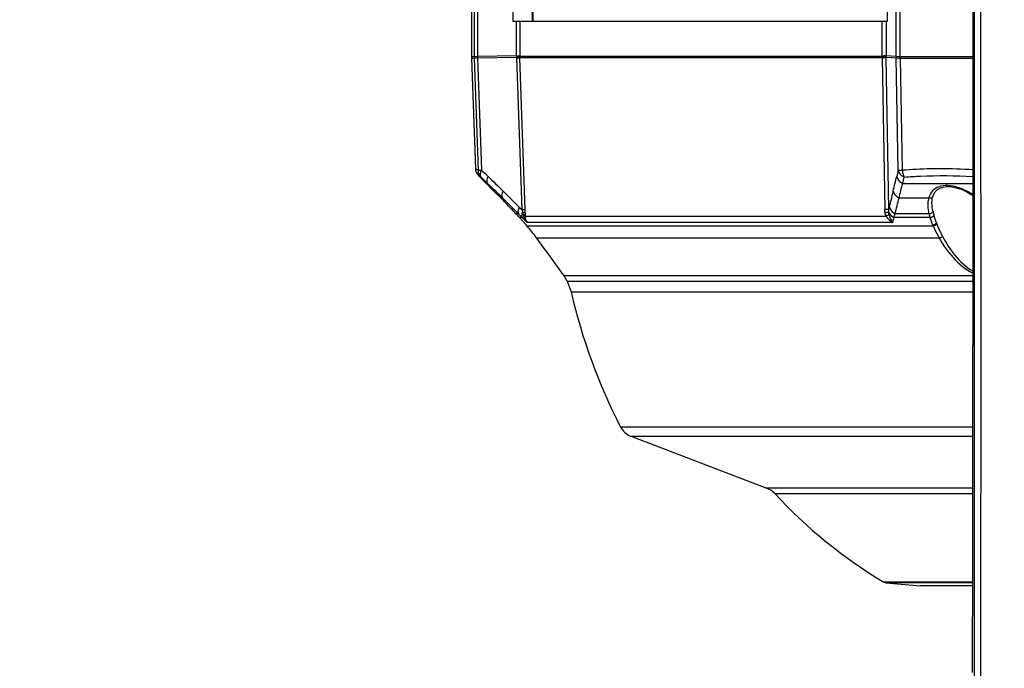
# Model space of a CAD drawing. Header units: millimetres. Extents: x 0 to 420, y 0 to 297.
# Tile 87 of 100: x 316 to 335, y 178 to 191. Entities that reach past the tile are written whole.
import ezdxf

# ---------------------------------------------------------------- set-up
doc = ezdxf.new("R2010")
doc.units = ezdxf.units.MM
doc.header["$LTSCALE"] = 23.1
doc.header["$PDMODE"] = 3
doc.header["$PDSIZE"] = 0.3125
doc.linetypes.add('DASHED', pattern=[0.2, 0.1, -0.1])
doc.layers.get('0').update_dxf_attribs({"linetype": 'CONTINUOUS'})
doc.layers.get('Defpoints').update_dxf_attribs({"linetype": 'CONTINUOUS'})
doc.layers.add('DIM_PILOTEES', color=7, linetype='CONTINUOUS')
doc.styles.get("Standard").update_dxf_attribs({"font": 'txt', "width": 0.7})
doc.styles.add('TEXTSTYLE_4', font='txt')
doc.dimstyles.new('DIMSTYLE_10', dxfattribs={"dimtxt": 2.5, "dimasz": 3.5, "dimexe": 2, "dimexo": 0, "dimgap": 2.5, "dimtad": 1, "dimdec": 0, "dimlfac": 5, "dimdsep": 46, "dimtxsty": 'Standard', "dimblk": '_FILLED', "dimblk1": '_FILLED', "dimblk2": '_FILLED', "dimcen": 0, "dimazin": 2, "dimtp": 0.5, "dimtm": 0.5, "dimtfac": 1, "dimtdec": 0, "dimtofl": 0, "dimtmove": 0, "dimatfit": 3, "dimldrblk": '_FILLED', "dimfxl": 0, "dimtolj": 1, "dimarcsym": 0})
doc.dimstyles.new('DIMSTYLE_11', dxfattribs={"dimtxt": 2.5, "dimasz": 3.5, "dimexe": 2, "dimexo": 0, "dimtad": 1, "dimdec": 0, "dimlfac": 5, "dimdsep": 46, "dimtxsty": 'Standard', "dimblk": '_FILLED', "dimblk1": '_FILLED', "dimblk2": '_FILLED', "dimcen": 0, "dimazin": 2, "dimtp": 0.5, "dimtm": 0.5, "dimtfac": 1, "dimtdec": 0, "dimtofl": 0, "dimtmove": 0, "dimatfit": 1, "dimldrblk": '_FILLED', "dimfxl": 0, "dimtolj": 1, "dimarcsym": 0})
doc.dimstyles.new('DIMSTYLE_3', dxfattribs={"dimtxt": 2.5, "dimasz": 3.5, "dimexe": 2, "dimexo": 0, "dimtad": 1, "dimdec": 0, "dimlfac": 5, "dimdsep": 46, "dimtxsty": 'Standard', "dimblk": '_FILLED', "dimblk1": '_FILLED', "dimblk2": '_FILLED', "dimcen": 0, "dimazin": 2, "dimtp": 0.5, "dimtm": 0.5, "dimtfac": 1, "dimtdec": 0, "dimtofl": 0, "dimtmove": 0, "dimatfit": 3, "dimldrblk": '_FILLED', "dimfxl": 0, "dimtolj": 1, "dimarcsym": 0})
doc.dimstyles.new('DIMSTYLE_5', dxfattribs={"dimtxt": 2.5, "dimasz": 3.5, "dimexe": 2, "dimexo": 0, "dimtad": 1, "dimlfac": 5, "dimdsep": 46, "dimtxsty": 'Standard', "dimblk": '_FILLED', "dimblk1": '_FILLED', "dimblk2": '_FILLED', "dimcen": 0, "dimazin": 2, "dimtp": 0.5, "dimtm": 0.5, "dimtfac": 1, "dimtofl": 0, "dimtmove": 0, "dimatfit": 3, "dimldrblk": '_FILLED', "dimfxl": 0, "dimtolj": 1, "dimarcsym": 0})
doc.dimstyles.new('DIMSTYLE_8', dxfattribs={"dimtxt": 2.5, "dimasz": 3.5, "dimexe": 2, "dimexo": 0, "dimtad": 1, "dimdec": 0, "dimlfac": 5, "dimdsep": 46, "dimtxsty": 'Standard', "dimblk": '_FILLED', "dimblk1": '_FILLED', "dimblk2": '_FILLED', "dimcen": 0, "dimazin": 2, "dimtp": 0.8, "dimtm": 0.8, "dimtfac": 1, "dimtdec": 0, "dimtofl": 0, "dimtmove": 0, "dimatfit": 3, "dimldrblk": '_FILLED', "dimfxl": 0, "dimtolj": 1, "dimarcsym": 0})

# ---------------------------------------------------------------- blocks, each defined once
blk = doc.blocks.new('_FILLED')
at = {"color": 0, "linetype": 'ByBlock'}
blk.add_solid([(0, 0), (-1, 0.1429), (-1, -0.1429)], dxfattribs=at)
blk = doc.blocks.new('*D9')
at = {"layer": 'DIM_PILOTEES', "color": 2, "linetype": 'Continuous'}
for p, q in [((341.487, 207.879), (276.424, 207.879)), ((278.424, 207.879), (278.424, 179.995)), ((278.424, 152.111), (278.424, 179.995)), ((326.224, 152.111), (276.424, 152.111))]:
    blk.add_line(p, q, dxfattribs=at)
at = {"layer": 'DIM_PILOTEES', "color": 2, "linetype": 'Continuous', "xscale": 3.5, "yscale": 3.5, "zscale": 3.5}
for p, rotation in [((278.424, 207.879), 90), ((278.424, 152.111), 270)]:
    blk.add_blockref('_FILLED', p, dxfattribs=dict(at, rotation=rotation))
at = {"layer": 'DIM_PILOTEES', "color": 2, "linetype": 'Continuous', "insert": (275.299, 179.995), "char_height": 2.5, "width": 8.83929, "attachment_point": 2, "rotation": 90, "line_spacing_factor": 0.9}
blk.add_mtext('{\\ftxt;\\W0.0001;\\H0.0001;\\~}{\\ftxt;\\W2.3571428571;\\H2.5; }{\\ftxt;\\W0.0001;\\H0.0001;\\~}', dxfattribs=at)
blk = doc.blocks.new('*D10')
at = {"layer": 'DIM_PILOTEES', "color": 2, "linetype": 'Continuous'}
for p, q in [((326.4, 219.911), (271.424, 219.911)), ((273.424, 219.911), (273.424, 186.011)), ((273.424, 152.111), (273.424, 186.011)), ((326.224, 152.111), (271.424, 152.111))]:
    blk.add_line(p, q, dxfattribs=at)
at = {"layer": 'DIM_PILOTEES', "color": 2, "linetype": 'Continuous', "xscale": 3.5, "yscale": 3.5, "zscale": 3.5}
for p, rotation in [((273.424, 219.911), 90), ((273.424, 152.111), 270)]:
    blk.add_blockref('_FILLED', p, dxfattribs=dict(at, rotation=rotation))
at = {"layer": 'DIM_PILOTEES', "color": 2, "linetype": 'Continuous', "insert": (270.299, 186.011), "char_height": 2.5, "width": 8.30357, "attachment_point": 2, "rotation": 90, "line_spacing_factor": 0.9}
blk.add_mtext('{\\ftxt;\\W0.0001;\\H0.0001;\\~}{\\ftxt;\\W2.2142857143;\\H2.5; }{\\ftxt;\\W0.0001;\\H0.0001;\\~}', dxfattribs=at)
blk = doc.blocks.new('*D11')
at = {"layer": 'DIM_PILOTEES', "color": 2, "linetype": 'Continuous'}
for p, q in [((336.364, 233.121), (266.424, 233.121)), ((268.424, 233.121), (268.424, 192.616)), ((268.424, 152.111), (268.424, 192.616)), ((326.224, 152.111), (266.424, 152.111))]:
    blk.add_line(p, q, dxfattribs=at)
at = {"layer": 'DIM_PILOTEES', "color": 2, "linetype": 'Continuous', "xscale": 3.5, "yscale": 3.5, "zscale": 3.5}
for p, rotation in [((268.424, 233.121), 90), ((268.424, 152.111), 270)]:
    blk.add_blockref('_FILLED', p, dxfattribs=dict(at, rotation=rotation))
at = {"layer": 'DIM_PILOTEES', "color": 2, "linetype": 'Continuous', "insert": (265.299, 192.616), "char_height": 2.5, "width": 8.57143, "attachment_point": 2, "rotation": 90, "line_spacing_factor": 0.9}
blk.add_mtext('{\\ftxt;\\W0.0001;\\H0.0001;\\~}{\\ftxt;\\W2.2857142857;\\H2.5; }{\\ftxt;\\W0.0001;\\H0.0001;\\~}', dxfattribs=at)
blk = doc.blocks.new('*D20')
at = {"layer": 'Defpoints', "color": 0, "linetype": 'Continuous'}
for p in [(311.294, 239.92), (343.424, 200.711), (298.666, 176.913), (388.182, 176.913)]:
    blk.add_point(p, dxfattribs=at)
at = {"layer": 'DIM_PILOTEES', "color": 0, "linetype": 'Continuous', "lineweight": -2}
for p, q in [((298.666, 176.913), (300.432, 177.852)), ((388.182, 176.913), (386.416, 177.852))]:
    blk.add_line(p, q, dxfattribs=at)
blk.add_arc((343.424, 200.711), 50.691, 335.9568, 204.0432, dxfattribs=at)
at = {"layer": 'DIM_PILOTEES', "color": 0, "linetype": 'Continuous', "lineweight": -2, "xscale": 3.5, "yscale": 3.5, "zscale": 3.5}
for p, rotation in [((298.666, 176.913), 296.0216101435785), ((388.182, 176.913), 243.9783898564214)]:
    blk.add_blockref('_FILLED', p, dxfattribs=dict(at, rotation=rotation))
at = {"layer": 'DIM_PILOTEES', "color": 0, "linetype": 'Continuous', "insert": (349.275, 256.932), "char_height": 2.5, "width": 21.60714, "attachment_point": 2, "rotation": 354.0585, "line_spacing_factor": 0.9}
blk.add_mtext('\\A1;{\\ftxt;\\W0.0001;\\H0.0001;\\~}{\\ftxt;\\W2.8095238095;\\H2.5; }{\\ftxt;\\W0.0001;\\H0.0001;\\~}{\\ftxt;\\W0.0001;\\H0.0001;\\~}{\\ftxt;\\W2.2857142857;\\H2.5; }{\\ftxt;\\W0.0001;\\H0.0001;\\~}{\\ftxt;\\W0.0001;\\H0.0001;\\~}{\\ftxt;\\W0.6666666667;\\H2.5; }{\\ftxt;\\W0.0001;\\H0.0001;\\~}', dxfattribs=at)
blk = doc.blocks.new('*D21')
at = {"layer": 'DIM_PILOTEES', "color": 2, "linetype": 'Continuous'}
blk.add_line((369.875, 225.402), (392.837, 246.836), dxfattribs=at)
at = {"layer": 'DIM_PILOTEES', "color": 2, "linetype": 'Continuous', "xscale": 3.5, "yscale": 3.5, "zscale": 3.5, "rotation": 223.0286752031}
blk.add_blockref('_FILLED', (369.875, 225.402), dxfattribs=at)
at = {"layer": 'DIM_PILOTEES', "color": 2, "linetype": 'Continuous', "insert": (384.091, 242.947), "char_height": 2.5, "width": 13.57143, "attachment_point": 1, "rotation": 43.0287, "line_spacing_factor": 0.9, "style": 'TEXTSTYLE_4'}
blk.add_mtext('{\\ftxt;\\W0.0001;\\H0.0001;\\~}{\\ftxt;\\W1.3333333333;\\H2.5; }{\\ftxt;\\W0.0001;\\H0.0001;\\~}{\\ftxt;\\W0.0001;\\H0.0001;\\~}{\\ftxt;\\W2.2857142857;\\H2.5; }{\\ftxt;\\W0.0001;\\H0.0001;\\~}', dxfattribs=at)

msp = doc.modelspace()

# ---------------------------------------------------------------- linework, layer by layer
at = {"color": 7, "linetype": 'Continuous'}
for p, q in [((334.8706, 205.089), (334.8706, 184.6112)), ((324.9628, 199.3112), (324.9628, 190.3202)), ((325.0132, 199.3112), (325.0132, 190.321)), ((325.0802, 199.3112), (325.0802, 190.3163)), ((325.7771, 199.3112), (325.7771, 191.0112)), ((333.1784, 199.3112), (333.1784, 191.0112)), ((333.3587, 190.3163), (333.3587, 199.3112)), ((333.4363, 190.321), (333.4363, 199.3112)), ((326.1595, 198.5284), (326.1595, 191.0112)), ((326.173, 198.5152), (326.173, 191.0112)), ((333.1784, 191.0112), (325.7771, 191.0112)), ((325.8511, 190.3297), (325.8511, 191.0112)), ((325.9182, 191.0112), (325.9182, 190.3287)), ((333.0806, 190.3287), (333.0806, 191.0112)), ((333.1592, 191.0112), (333.1592, 190.3297)), ((324.9628, 190.3202), (324.9978, 190.3206)), ((324.9634, 190.2853), (325.0138, 190.2863)), ((324.9634, 190.2853), (325.0397, 188.1001)), ((324.9978, 190.3206), (325.0132, 190.321)), ((325.0132, 190.321), (325.0802, 190.3163)), ((325.0138, 190.2863), (325.0806, 190.2933)), ((325.0138, 190.2863), (325.0912, 188.0713)), ((325.8511, 190.3297), (325.0802, 190.3163)), ((325.0806, 190.2933), (325.8513, 190.3067)), ((325.0806, 190.2933), (325.1581, 188.0736)), ((325.8517, 190.2914), (325.9188, 190.2938)), ((325.8517, 190.2914), (325.9571, 187.293)), ((325.9182, 190.3287), (333.0806, 190.3287)), ((333.0811, 190.2938), (325.9188, 190.2938)), ((326.0241, 187.2954), (325.9188, 190.2938)), ((333.0811, 190.2938), (333.1334, 187.2954)), ((333.3587, 190.3163), (333.1592, 190.3297)), ((333.1595, 190.3067), (333.3589, 190.2933)), ((333.2119, 187.293), (333.1598, 190.2914)), ((333.3977, 188.0736), (333.3589, 190.2933)), ((333.4363, 190.321), (334.1934, 190.3202)), ((333.4366, 190.2863), (333.4752, 188.0713)), ((334.1934, 190.3202), (334.8706, 190.3206)), ((325.0912, 188.071), (325.0397, 188.1002)), ((325.0912, 188.0713), (325.0397, 188.1001)), ((325.0912, 188.0713), (325.1581, 188.0736)), ((333.3977, 188.0736), (333.3671, 187.9483)), ((325.0982, 187.9656), (325.1486, 187.9368)), ((325.2513, 187.8125), (325.0982, 187.9656)), ((325.2513, 187.8125), (325.2789, 187.8125)), ((325.2946, 187.768), (325.2513, 187.8125)), ((325.3204, 187.7426), (325.2946, 187.768)), ((325.3921, 187.6716), (325.32, 187.7429)), ((333.4854, 187.8125), (334.8706, 187.8127)), ((325.5387, 187.5257), (325.5741, 187.5257)), ((333.4134, 187.5257), (333.9993, 187.5257)), ((334.0797, 187.5504), (334.0796, 187.55)), ((325.9058, 187.3448), (325.9571, 187.293)), ((325.9571, 187.293), (326.0241, 187.2954)), ((333.2119, 187.293), (333.2238, 187.3448)), ((334.0643, 187.4356), (334.0643, 187.4358)), ((334.0643, 187.4228), (334.0643, 187.4356)), ((325.8464, 187.2133), (325.8401, 187.2134)), ((325.8915, 187.2134), (325.8464, 187.2133)), ((325.8915, 187.2134), (325.965, 187.1393)), ((325.965, 187.1393), (325.9082, 187.1395)), ((325.9735, 187.0658), (325.9082, 187.1395)), ((325.9648, 187.1395), (326.0623, 187.038)), ((326.039, 186.9915), (325.9735, 187.0658)), ((326.0263, 187.1631), (333.1549, 187.1631)), ((334.0233, 187.1395), (333.3166, 187.1393)), ((334.0033, 187.2134), (333.3359, 187.2134)), ((326.0556, 186.9726), (326.039, 186.9915)), ((326.0556, 186.9726), (334.0858, 186.9726)), ((333.2924, 187.038), (326.0623, 187.038)), ((334.2086, 186.7306), (326.2511, 186.7306)), ((326.7895, 185.9922), (326.7896, 185.992)), ((326.793, 185.9854), (326.7898, 185.9916)), ((326.7898, 185.9916), (326.7934, 185.9846)), ((326.7898, 185.9916), (326.7904, 185.9909)), ((326.79, 185.9915), (334.8706, 185.9915)), ((326.8493, 185.8826), (326.7934, 185.9846)), ((326.8493, 185.8826), (334.8706, 185.8826)), ((326.8493, 185.8826), (326.931, 185.6678)), ((326.931, 185.6678), (334.8706, 185.6678)), ((334.8704, 182.9979), (327.9095, 182.9979)), ((328.1053, 182.8145), (334.8703, 182.8145)), ((330.7881, 181.7916), (328.1053, 182.8145)), ((334.87, 181.7916), (330.7881, 181.7916)), ((330.9572, 181.6829), (334.4095, 181.6829)), ((334.4095, 181.6829), (334.87, 181.6829)), ((334.8692, 179.9349), (333.1124, 179.9349)), ((333.1546, 179.9212), (333.1124, 179.9349)), ((333.7731, 179.9211), (333.1545, 179.9212)), ((333.1546, 179.9212), (333.8373, 179.862)), ((334.8691, 179.9212), (333.7731, 179.9211)), ((334.8691, 179.862), (333.8373, 179.862))]:
    msp.add_line(p, q, dxfattribs=at)
for points in [[(324.9628, 190.3202), (324.963, 190.3031), (324.9634, 190.2853)], [(325.0397, 188.1001), (325.0431, 188.0699), (325.0541, 188.0324), (325.0722, 187.9977), (325.0982, 187.9656)], [(334.0796, 187.55), (334.0916, 187.5838), (334.1275, 187.6451)], [(334.1275, 187.6451), (334.173, 187.6896), (334.2267, 187.7207), (334.2846, 187.7396), (334.3469, 187.7487), (334.4156, 187.7487), (334.4903, 187.7393), (334.5715, 187.7196), (334.6595, 187.6885), (334.7553, 187.6437), (334.8554, 187.585), (334.8706, 187.5742)], [(334.0643, 187.4358), (334.0656, 187.4681), (334.0702, 187.5077)], [(334.0702, 187.5077), (334.0778, 187.5433), (334.0797, 187.5504)]]:
    msp.add_lwpolyline(points, dxfattribs=at)
at = {"color": 7, "linetype": 'DASHED'}
msp.add_arc((343.424, 200.7112), 36.1841, 332, 208, dxfattribs=at)
at = {"color": 7, "linetype": 'Continuous'}
for centre, radius, start, end in [((-7770.6438, 184.5868), 8105.5502, 359.87723559, 0.14458075), ((-7657.5862, 184.5867), 7992.6202, 359.87508056, 0.14711892), ((326.0195, 190.3212), 1.0063, 180.01245, 181.98755), ((326.5976, 190.3313), 1.5175, 180.56574, 181.43426), ((326.8387, 190.3266), 0.9876, 179.82036, 181.15501), ((326.8239, 190.326), 0.9728, 181.13499, 182.03784), ((326.9579, 190.3282), 1.0397, 179.97555, 181.19521), ((326.8046, 190.325), 0.8863, 181.19061, 182.01636), ((334.2692, 190.3326), 1.1886, 180.18979, 181.25673), ((330.8559, 190.2564), 2.2255, 0.96394, 1.29268), ((334.2837, 190.3306), 1.1245, 180.04644, 181.21861), ((329.3966, 190.2263), 3.7637, 0.99057, 1.22389), ((334.378, 190.3137), 1.0193, 179.85357, 181.1465), ((335.1212, 190.3183), 1.6849, 179.91031, 181.08976), ((334.1739, 465.1663), 274.881, 269.846308, 270.004125), ((334.1893, 521.5274), 331.2421, 270.000764, 270.117838), ((368.3988, 233.2263), 62.5182, 226.239079, 226.405383), ((334.2198, 176.6316), 11.4685, 86.74746, 89.93962), ((362.8211, 227.2848), 54.4747, 226.24621, 226.43576), ((366.4894, 230.0224), 58.887, 225.601357, 226.004476), ((244.0606, 209.1592), 91.7908, 346.454027, 346.639402), ((319.9123, 191.3329), 14.0224, 345.45957, 345.98415), ((364.5882, 227.9734), 56.1972, 225.6138, 226.0337), ((364.5204, 226.8654), 55.2536, 225.19942, 225.66436), ((255.2533, 205.896), 80.147, 346.61669, 346.847793), ((287.6332, 150.6414), 52.8894, 43.89387, 44.21772), ((361.69, 223.9085), 51.2647, 225.21078, 225.70882), ((297.8657, 160.4648), 38.7047, 43.71674, 43.9167), ((322.293, 187.1626), 3.7335, 0.98352, 2.03852), ((335.1987, 187.4926), 1.1391, 192.1075, 195.98125), ((288.6276, 152.8572), 50.647, 42.60088, 42.71455), ((323.4211, 187.1805), 2.6053, 359.61702, 1.01564), ((323.2582, 184.5129), 3.7251, 36.53866, 41.3249), ((335.4551, 187.5868), 1.5007, 203.36883, 204.15811), ((335.6163, 187.6121), 1.574, 201.67946, 202.42255), ((279.4483, 152.0374), 58.2591, 35.648661, 36.54826), ((338.0534, 188.2296), 11.4135, 192.97071, 207.28236), ((328.265, 183.1812), 0.4, 207.28236, 246.46514), ((330.6632, 181.4116), 0.4, 42.69347, 71.79514), ((338.0534, 188.2296), 9.6548, 222.69347, 239.21848)]:
    msp.add_arc(centre, radius, start, end, dxfattribs=at)
msp.add_ellipse((334.2728, 184.6112), major_axis=(0, 68.5), ratio=0.0087269, start_param=-1.6653188, end_param=-1.5707963, dxfattribs=at)
for points, knots in [([(325.8511, 190.3297), (325.8596, 190.3296), (325.882, 190.3293), (325.9044, 190.3297), (325.9182, 190.3287)], [0, 0, 0, 0, 0.3817745, 1, 1, 1, 1]), ([(325.8513, 190.3067), (325.8597, 190.3068), (325.8821, 190.3067), (325.9045, 190.3079), (325.9184, 190.3066)], [0, 0, 0, 0, 0.3755076, 1, 1, 1, 1]), ([(333.1592, 190.3297), (333.1557, 190.3296), (333.1295, 190.3291), (333.1032, 190.3289), (333.0806, 190.3287)], [0, 0, 0, 0, 0.1352479, 1, 1, 1, 1]), ([(333.1595, 190.3067), (333.1559, 190.3069), (333.1297, 190.3071), (333.1035, 190.3068), (333.0808, 190.3066)], [0, 0, 0, 0, 0.1366657, 1, 1, 1, 1]), ([(333.1597, 190.2914), (333.1562, 190.2919), (333.13, 190.2935), (333.1037, 190.2937), (333.0811, 190.2938)], [0, 0, 0, 0, 0.137209, 1, 1, 1, 1]), ([(333.3587, 190.3163), (333.3622, 190.3172), (333.388, 190.3205), (333.4139, 190.3207), (333.4363, 190.321)], [0, 0, 0, 0, 0.1369574, 1, 1, 1, 1]), ([(333.3589, 190.2933), (333.3623, 190.2919), (333.3881, 190.287), (333.4142, 190.2866), (333.4366, 190.2863)], [0, 0, 0, 0, 0.1401519, 1, 1, 1, 1]), ([(325.1581, 188.0736), (325.1511, 188.0606), (325.1322, 188.0194), (325.1271, 187.9608), (325.1486, 187.9368)], [0, 0, 0, 0, 0.3142993, 1, 1, 1, 1]), ([(333.3977, 188.0736), (333.4012, 188.0732), (333.427, 188.0715), (333.4529, 188.0714), (333.4752, 188.0713)], [0, 0, 0, 0, 0.1359601, 1, 1, 1, 1]), ([(333.3977, 188.0736), (333.4, 188.0596), (333.4199, 187.9999), (333.4733, 187.9556), (333.5173, 187.9368)], [0, 0, 0, 0, 0.2295931, 1, 1, 1, 1]), ([(333.4752, 188.0713), (333.4779, 188.035), (333.4892, 187.9878), (333.5113, 187.9459), (333.5173, 187.9368)], [0, 0, 0, 0, 0.7696518, 1, 1, 1, 1]), ([(334.2319, 188.1002), (334.167, 188.1002), (333.9146, 188.0978), (333.6622, 188.086), (333.4753, 188.071)], [0, 0, 0, 0, 0.2568505, 1, 1, 1, 1]), ([(325.2893, 187.9483), (325.2823, 187.9352), (325.2635, 187.8943), (325.2581, 187.8365), (325.2789, 187.8125)], [0, 0, 0, 0, 0.3191461, 1, 1, 1, 1]), ([(333.3671, 187.9483), (333.3695, 187.9342), (333.3892, 187.875), (333.4421, 187.8315), (333.4854, 187.8125)], [0, 0, 0, 0, 0.2324269, 1, 1, 1, 1]), ([(333.5173, 187.9368), (333.6246, 187.9454), (334.075, 187.9728), (334.5271, 187.9673), (334.8701, 187.9484)], [0, 0, 0, 0, 0.2386371, 1, 1, 1, 1]), ([(325.5387, 187.5257), (325.5135, 187.551), (325.4366, 187.6274), (325.3597, 187.7038), (325.308, 187.7548)], [0, 0, 0, 0, 0.3294445, 1, 1, 1, 1]), ([(325.5864, 187.6595), (325.5794, 187.6466), (325.5606, 187.6064), (325.5544, 187.55), (325.5741, 187.5257)], [0, 0, 0, 0, 0.3182837, 1, 1, 1, 1]), ([(333.298, 187.6595), (333.3003, 187.6457), (333.3197, 187.5877), (333.3712, 187.5448), (333.4134, 187.5257)], [0, 0, 0, 0, 0.2321475, 1, 1, 1, 1]), ([(334.2425, 187.7545), (334.1921, 187.7421), (334.0989, 187.7), (334.0387, 187.6179), (334.0192, 187.5763)], [0, 0, 0, 0, 0.5298763, 1, 1, 1, 1]), ([(334.728, 187.6724), (334.6873, 187.6922), (334.5354, 187.7557), (334.3594, 187.7834), (334.2425, 187.7545)], [0, 0, 0, 0, 0.2728545, 1, 1, 1, 1]), ([(334.014, 187.5208), (334.0115, 187.5214), (334.0065, 187.5227), (334.0016, 187.5246), (333.9993, 187.5257)], [0, 0, 0, 0, 0.5021375, 1, 1, 1, 1]), ([(334.0796, 187.55), (334.0744, 187.5329), (334.0459, 187.5165), (334.0211, 187.5192), (334.014, 187.5208)], [0, 0, 0, 0, 0.711574, 1, 1, 1, 1]), ([(325.9058, 187.3448), (325.8989, 187.3323), (325.8802, 187.2928), (325.873, 187.238), (325.8915, 187.2134)], [0, 0, 0, 0, 0.3174079, 1, 1, 1, 1]), ([(333.212, 187.293), (333.2084, 187.2935), (333.1822, 187.2951), (333.156, 187.2953), (333.1334, 187.2954)], [0, 0, 0, 0, 0.1370329, 1, 1, 1, 1]), ([(333.2238, 187.3448), (333.2261, 187.3314), (333.2451, 187.2747), (333.295, 187.2326), (333.3359, 187.2134)], [0, 0, 0, 0, 0.2317348, 1, 1, 1, 1]), ([(325.9702, 187.2462), (325.9656, 187.2359), (325.9528, 187.2027), (325.9505, 187.1598), (325.965, 187.1393)], [0, 0, 0, 0, 0.3111483, 1, 1, 1, 1]), ([(325.9702, 187.2463), (325.9829, 187.2442), (326.0013, 187.2399), (326.0221, 187.2326), (326.0259, 187.2267)], [0, 0, 0, 0, 0.6434881, 1, 1, 1, 1]), ([(325.9797, 187.2047), (325.9857, 187.202), (326.004, 187.1923), (326.0223, 187.177), (326.0263, 187.1631)], [0, 0, 0, 0, 0.311627, 1, 1, 1, 1]), ([(326.0623, 187.038), (326.0432, 187.0639), (326.0269, 187.1075), (326.0257, 187.1514), (326.0263, 187.1631)], [0, 0, 0, 0, 0.7330377, 1, 1, 1, 1]), ([(333.212, 187.2465), (333.2083, 187.2449), (333.1844, 187.237), (333.1598, 187.2315), (333.1391, 187.2271)], [0, 0, 0, 0, 0.1596742, 1, 1, 1, 1]), ([(333.2178, 187.2047), (333.2146, 187.2013), (333.1954, 187.1849), (333.1732, 187.1725), (333.1549, 187.1631)], [0, 0, 0, 0, 0.1840496, 1, 1, 1, 1]), ([(333.212, 187.2465), (333.216, 187.2354), (333.2388, 187.1897), (333.2816, 187.1561), (333.3166, 187.1393)], [0, 0, 0, 0, 0.2330244, 1, 1, 1, 1]), ([(334.1613, 187.0117), (334.158, 187.0062), (334.1382, 186.9847), (334.1083, 186.9722), (334.0858, 186.9726)], [0, 0, 0, 0, 0.2233812, 1, 1, 1, 1]), ([(334.0858, 186.9726), (334.0947, 186.9527), (334.133, 186.8707), (334.1752, 186.7906), (334.2086, 186.7306)], [0, 0, 0, 0, 0.2407431, 1, 1, 1, 1]), ([(334.2756, 186.7661), (334.265, 186.7868), (334.2246, 186.8676), (334.1869, 186.9498), (334.1613, 187.0117)], [0, 0, 0, 0, 0.2579148, 1, 1, 1, 1]), ([(334.2086, 186.7306), (334.2816, 186.5917), (334.4714, 186.3293), (334.7212, 186.1112), (334.8706, 186.0407)], [0, 0, 0, 0, 0.4873652, 1, 1, 1, 1]), ([(334.2756, 186.7661), (334.3422, 186.633), (334.5077, 186.3763), (334.7331, 186.1578), (334.8701, 186.0836)], [0, 0, 0, 0, 0.4886002, 1, 1, 1, 1])]:
    msp.add_open_spline(points, degree=3, knots=knots, dxfattribs=at)
for points in [[(325.0912, 188.0713), (325.0925, 188.0226), (325.1142, 187.9714), (325.1486, 187.9368)], [(333.4136, 187.5256), (333.4379, 187.6211), (333.4612, 187.7169), (333.4851, 187.8126)], [(334.8709, 187.5914), (334.825, 187.6213), (334.7773, 187.6485), (334.728, 187.6724)], [(333.3362, 187.2132), (333.3629, 187.3172), (333.3876, 187.4216), (333.4131, 187.5258)], [(333.9993, 187.5257), (333.9895, 187.4928), (333.9841, 187.4584), (333.9822, 187.4241)], [(334.0192, 187.5763), (334.0115, 187.5599), (334.0049, 187.5429), (333.9993, 187.5257)], [(325.9571, 187.293), (325.9616, 187.2775), (325.9663, 187.2621), (325.9698, 187.2463)], [(333.1391, 187.2271), (333.1355, 187.2497), (333.1338, 187.2725), (333.1334, 187.2954)], [(333.212, 187.2465), (333.2111, 187.2618), (333.2103, 187.2774), (333.2131, 187.2924)], [(333.9822, 187.4241), (333.981, 187.4043), (333.9811, 187.3844), (333.9819, 187.3646)], [(333.9819, 187.3646), (333.984, 187.3137), (333.9892, 187.2623), (334.0033, 187.2134)], [(334.0849, 187.2537), (334.0772, 187.2243), (334.0332, 187.2078), (334.0033, 187.2134)], [(334.0849, 187.2537), (334.0726, 187.3091), (334.0649, 187.366), (334.0643, 187.4228)], [(325.9702, 187.2462), (325.9738, 187.2329), (325.9774, 187.2194), (325.9789, 187.2057)], [(325.9797, 187.2047), (325.9919, 187.1439), (326.022, 187.0851), (326.0623, 187.038)], [(333.1549, 187.1631), (333.1477, 187.1838), (333.1426, 187.2054), (333.1391, 187.2271)], [(333.1549, 187.1631), (333.1898, 187.1119), (333.2394, 187.07), (333.2924, 187.038)], [(333.2178, 187.2047), (333.2147, 187.218), (333.2118, 187.232), (333.2136, 187.2455)], [(333.2924, 187.038), (333.2583, 187.0884), (333.2315, 187.1454), (333.2178, 187.2047)], [(333.2924, 187.038), (333.3001, 187.072), (333.3082, 187.1058), (333.3162, 187.1397)], [(333.3166, 187.1393), (333.324, 187.1638), (333.3282, 187.1891), (333.3359, 187.2134)], [(334.0033, 187.2134), (334.009, 187.1885), (334.0158, 187.1639), (334.0233, 187.1395)], [(334.0232, 187.1395), (334.0383, 187.0892), (334.0566, 187.0397), (334.0775, 186.9915)], [(334.1036, 187.179), (334.0932, 187.151), (334.0528, 187.1354), (334.0233, 187.1395)], [(334.1536, 187.0306), (334.1344, 187.0791), (334.1175, 187.1286), (334.1036, 187.179)], [(334.1537, 187.0306), (334.1396, 187.0057), (334.106, 186.9906), (334.0775, 186.9915)], [(334.2756, 186.7661), (334.2582, 186.7477), (334.2336, 186.7342), (334.2086, 186.7306)]]:
    msp.add_open_spline(points, degree=3, dxfattribs=at)

# ---------------------------------------------------------------- dimensions: what is measured, and where the dimension line sits
at = {"layer": 'DIM_PILOTEES', "color": 2, "linetype": 'Continuous'}
dim = msp.add_angular_dim_3p(base=(311.2941, 239.9197), center=(343.424, 200.7112), p1=(388.1819, 176.913), p2=(298.666, 176.913), text='{\\ftxt;\\W0.0001;\\H0.0001;\\~}{\\ftxt;\\W2.8095238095;\\H2.5; }{\\ftxt;\\W0.0001;\\H0.0001;\\~}{\\ftxt;\\W0.0001;\\H0.0001;\\~}{\\ftxt;\\W2.2857142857;\\H2.5; }{\\ftxt;\\W0.0001;\\H0.0001;\\~}{\\ftxt;\\W0.0001;\\H0.0001;\\~}{\\ftxt;\\W0.6666666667;\\H2.5; }{\\ftxt;\\W0.0001;\\H0.0001;\\~}', dimstyle='DIMSTYLE_10', dxfattribs=at)
dim.commit()
dim.dimension.update_dxf_attribs({"geometry": '*D20', "text_midpoint": (348.6712, 251.1304), "dimtype": 165})
dim = msp.add_diameter_dim_2p(p1=(369.875, 225.402), p2=(316.9729, 176.0205), text='{\\ftxt;\\W0.0001;\\H0.0001;\\~}{\\ftxt;\\W1.3333333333;\\H2.5; }{\\ftxt;\\W0.0001;\\H0.0001;\\~}{\\ftxt;\\W0.0001;\\H0.0001;\\~}{\\ftxt;\\W2.2857142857;\\H2.5; }{\\ftxt;\\W0.0001;\\H0.0001;\\~}', dimstyle='DIMSTYLE_11', override={"dimpost": '<>'}, dxfattribs=at)
dim.commit()
dim.dimension.update_dxf_attribs({"geometry": '*D21', "text_midpoint": (388.6598, 242.9367), "dimtype": 163})
for base, p1, p2, angle, text, dimstyle, picture, middle in [((268.424, 152.1112), (336.3639, 233.1212), (326.224, 152.1112), 270, '{\\ftxt;\\W0.0001;\\H0.0001;\\~}{\\ftxt;\\W2.2857142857;\\H2.5; }{\\ftxt;\\W0.0001;\\H0.0001;\\~}', 'DIMSTYLE_8', '*D11', (268.424, 192.2591)), ((273.424, 152.1112), (326.3995, 219.9112), (326.224, 152.1112), 270, '{\\ftxt;\\W0.0001;\\H0.0001;\\~}{\\ftxt;\\W2.2142857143;\\H2.5; }{\\ftxt;\\W0.0001;\\H0.0001;\\~}', 'DIMSTYLE_5', '*D10', (273.424, 185.6541)), ((278.424, 207.8795), (326.224, 152.1112), (341.4871, 207.8795), 90, '{\\ftxt;\\W0.0001;\\H0.0001;\\~}{\\ftxt;\\W2.3571428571;\\H2.5; }{\\ftxt;\\W0.0001;\\H0.0001;\\~}', 'DIMSTYLE_3', '*D9', (278.424, 179.6382))]:
    dim = msp.add_linear_dim(base=base, p1=p1, p2=p2, angle=angle, text=text, dimstyle=dimstyle, dxfattribs=at)
    dim.commit()
    dim.dimension.update_dxf_attribs({"geometry": picture, "text_midpoint": middle, "dimtype": 160})

doc.saveas('drawing.dxf')
